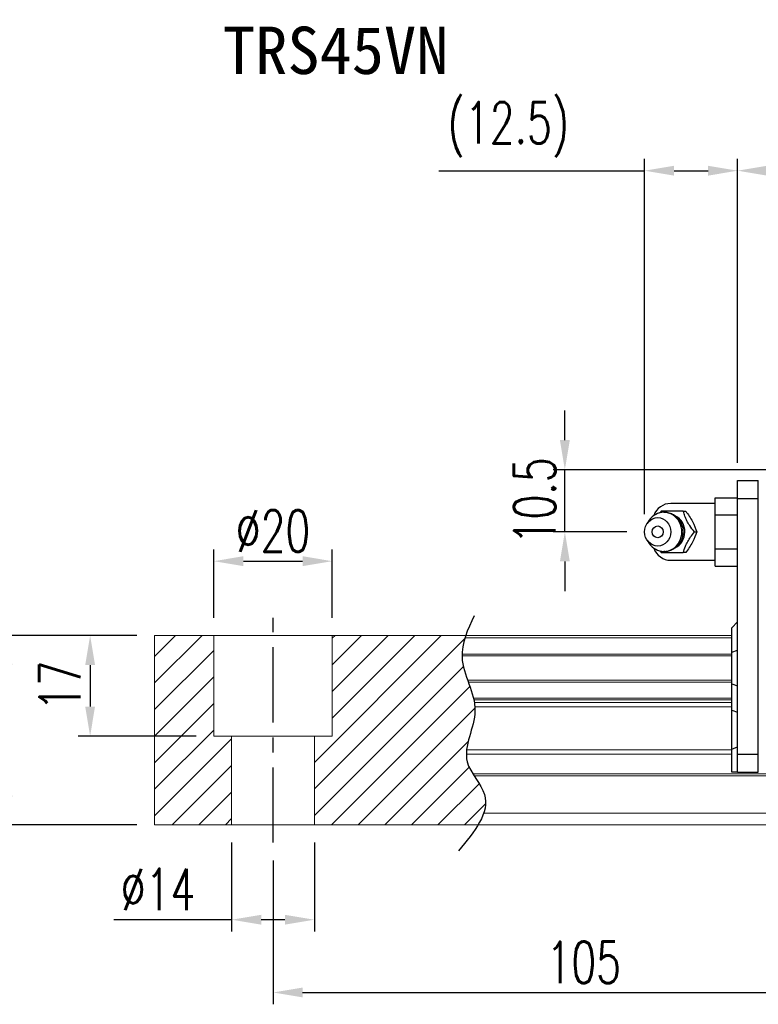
# Model space of a CAD drawing. Header units: millimetres. Extents: x 168 to 651, y 608 to 775.
# Tile 2 of 54: x 358 to 483, y 608 to 775. Entities that reach past the tile are written whole.
import ezdxf
from ezdxf.enums import TextEntityAlignment as Align

# ---------------------------------------------------------------- set-up
doc = ezdxf.new("R2010")
doc.units = ezdxf.units.MM
doc.header["$PDSIZE"] = -1
doc.linetypes.add('CENTER', pattern=[10.16, 6.35, -1.27, 1.27, -1.27])
for name, color, linetype in [('2', 7, 'Continuous'), ('CHA', 2, 'Continuous'), ('CL', 1, 'CENTER'), ('DIM', 4, 'Continuous'), ('OUT', 3, 'Continuous')]:
    doc.layers.add(name, color=color, linetype=linetype)
doc.styles.add('DIM-7', font='SIMPLEX.shx', dxfattribs={"width": 0.7, "bigfont": 'chineset.shx'})
doc.styles.add('T', font='kaiu.ttf')
doc.dimstyles.new('CNS', dxfattribs={"dimtxt": 3.5, "dimasz": 2.5, "dimexe": 1, "dimexo": 1.5, "dimgap": 0.09, "dimtad": 0, "dimdsep": 46, "dimtxsty": 'DIM-7', "dimcen": 0.09, "dimclrd": 1, "dimclre": 1, "dimclrt": 4, "dimadec": 0, "dimazin": 0, "dimtfac": 1, "dimtix": 1, "dimtmove": 2, "dimatfit": 3, "dimfxl": 1, "dimtvp": 0.971429, "dimtolj": 1, "dimarcsym": 0})

# ---------------------------------------------------------------- blocks, each defined once
blk = doc.blocks.new('*D17')
at = {"color": 7, "lineweight": -2, "transparency": 16777216}
for p, q in [((479.42, 699.69), (479.42, 751.06)), ((603.92, 699.69), (603.92, 751.06)), ((598.92, 749.06), (484.42, 749.06))]:
    blk.add_line(p, q, dxfattribs=at)
at = {"color": 7, "transparency": 16777216}
for points in [[(484.42, 749.89), (484.42, 748.22), (479.42, 749.06)], [(598.92, 749.89), (598.92, 748.22), (603.92, 749.06)]]:
    blk.add_solid(points, dxfattribs=at)
at = {"layer": 'DEFPOINTS', "color": 0, "transparency": 16777216}
for p in [(479.42, 749.06), (479.42, 696.69), (603.92, 696.69)]:
    blk.add_point(p, dxfattribs=at)
at = {"color": 7, "transparency": 16777216, "insert": (541.67, 754.16), "char_height": 7, "attachment_point": 5, "style": 'DIM-7'}
blk.add_mtext('\\A1;124.5', dxfattribs=at)
blk = doc.blocks.new('*D21')
at = {"color": 7, "lineweight": -2, "transparency": 16777216}
for p, q in [((400.92, 632.54), (400.92, 608.23)), ((505.92, 632.54), (505.92, 608.23)), ((405.92, 610.23), (500.92, 610.23))]:
    blk.add_line(p, q, dxfattribs=at)
at = {"color": 7, "transparency": 16777216}
for points in [[(405.92, 611.06), (405.92, 609.4), (400.92, 610.23)], [(500.92, 611.06), (500.92, 609.4), (505.92, 610.23)]]:
    blk.add_solid(points, dxfattribs=at)
at = {"layer": 'DEFPOINTS', "color": 0, "transparency": 16777216}
for p in [(400.92, 635.54), (505.92, 635.54), (505.92, 610.23)]:
    blk.add_point(p, dxfattribs=at)
at = {"color": 7, "transparency": 16777216, "insert": (453.42, 615.33), "char_height": 7, "attachment_point": 5, "style": 'DIM-7'}
blk.add_mtext('\\A1;105', dxfattribs=at)
blk = doc.blocks.new('*D22')
at = {"color": 7, "lineweight": -2, "transparency": 16777216}
for p, q in [((390.92, 673.54), (390.92, 685.09)), ((410.92, 673.54), (410.92, 685.09)), ((395.92, 683.09), (405.92, 683.09))]:
    blk.add_line(p, q, dxfattribs=at)
at = {"color": 7, "transparency": 16777216}
for points in [[(395.92, 683.93), (395.92, 682.26), (390.92, 683.09)], [(405.92, 683.93), (405.92, 682.26), (410.92, 683.09)]]:
    blk.add_solid(points, dxfattribs=at)
at = {"layer": 'DEFPOINTS', "color": 0, "transparency": 16777216}
for p in [(410.92, 683.09), (390.92, 670.54), (410.92, 670.54)]:
    blk.add_point(p, dxfattribs=at)
at = {"color": 7, "transparency": 16777216, "insert": (400.92, 688.19), "char_height": 7, "attachment_point": 5, "style": 'DIM-7'}
blk.add_mtext('\\A1;%%C20', dxfattribs=at)
blk = doc.blocks.new('*D23')
at = {"color": 7, "lineweight": -2, "transparency": 16777216}
for p, q in [((377.92, 670.54), (368.02, 670.54)), ((370.02, 665.54), (370.02, 658.54)), ((387.92, 653.54), (368.02, 653.54))]:
    blk.add_line(p, q, dxfattribs=at)
at = {"color": 7, "transparency": 16777216}
for points in [[(369.19, 665.54), (370.85, 665.54), (370.02, 670.54)], [(369.19, 658.54), (370.85, 658.54), (370.02, 653.54)]]:
    blk.add_solid(points, dxfattribs=at)
at = {"layer": 'DEFPOINTS', "color": 0, "transparency": 16777216}
for p in [(380.92, 670.54), (370.02, 653.54), (390.92, 653.54)]:
    blk.add_point(p, dxfattribs=at)
at = {"color": 7, "transparency": 16777216, "insert": (364.92, 662.04), "char_height": 7, "attachment_point": 5, "rotation": 90, "style": 'DIM-7'}
blk.add_mtext('\\A1;17', dxfattribs=at)
blk = doc.blocks.new('*D20')
at = {"color": 7, "lineweight": -2, "transparency": 16777216}
for p, q in [((377.92, 670.54), (354.06, 670.54)), ((356.06, 665.54), (356.06, 643.54)), ((377.92, 638.54), (354.06, 638.54))]:
    blk.add_line(p, q, dxfattribs=at)
at = {"color": 7, "transparency": 16777216}
for points in [[(355.23, 665.54), (356.89, 665.54), (356.06, 670.54)], [(355.23, 643.54), (356.89, 643.54), (356.06, 638.54)]]:
    blk.add_solid(points, dxfattribs=at)
at = {"layer": 'DEFPOINTS', "color": 0, "transparency": 16777216}
for p in [(380.92, 670.54), (356.06, 638.54), (380.92, 638.54)]:
    blk.add_point(p, dxfattribs=at)
at = {"color": 7, "transparency": 16777216, "insert": (350.96, 654.54), "char_height": 7, "attachment_point": 5, "rotation": 90, "style": 'DIM-7'}
blk.add_mtext('\\A1;32', dxfattribs=at)
blk = doc.blocks.new('*D24')
at = {"color": 7, "lineweight": -2, "transparency": 16777216}
for p, q in [((393.92, 635.54), (393.92, 620.52)), ((407.92, 635.54), (407.92, 620.52)), ((393.92, 622.52), (374.05, 622.52)), ((402.92, 622.52), (398.92, 622.52))]:
    blk.add_line(p, q, dxfattribs=at)
at = {"color": 7, "transparency": 16777216}
for points in [[(398.92, 623.35), (398.92, 621.69), (393.92, 622.52)], [(402.92, 623.35), (402.92, 621.69), (407.92, 622.52)]]:
    blk.add_solid(points, dxfattribs=at)
at = {"layer": 'DEFPOINTS', "color": 0, "transparency": 16777216}
for p in [(393.92, 638.54), (407.92, 638.54), (407.92, 622.52)]:
    blk.add_point(p, dxfattribs=at)
at = {"color": 7, "transparency": 16777216, "insert": (381.49, 627.62), "char_height": 7, "attachment_point": 5, "style": 'DIM-7'}
blk.add_mtext('\\A1;%%C14', dxfattribs=at)
blk = doc.blocks.new('*D26')
at = {"layer": 'DEFPOINTS', "color": 0, "transparency": 16777216}
for p in [(450.23, 698.54), (496.42, 698.54), (463.7, 688.04)]:
    blk.add_point(p, dxfattribs=at)
at = {"layer": 'DIM', "color": 7, "lineweight": -2, "transparency": 16777216}
for p, q in [((450.23, 703.54), (450.23, 708.54)), ((493.42, 698.54), (448.23, 698.54)), ((450.23, 688.04), (450.23, 698.54)), ((460.7, 688.04), (448.23, 688.04)), ((450.23, 683.04), (450.23, 678.04))]:
    blk.add_line(p, q, dxfattribs=at)
at = {"layer": 'DIM', "color": 7, "transparency": 16777216}
for points in [[(449.4, 703.54), (451.07, 703.54), (450.23, 698.54)], [(449.4, 683.04), (451.07, 683.04), (450.23, 688.04)]]:
    blk.add_solid(points, dxfattribs=at)
at = {"layer": 'DIM', "color": 7, "transparency": 16777216, "insert": (445.13, 693.29), "char_height": 7, "attachment_point": 5, "rotation": 90, "style": 'DIM-7'}
blk.add_mtext('\\A1;10.5', dxfattribs=at)
blk = doc.blocks.new('*D27')
at = {"layer": 'DEFPOINTS', "color": 0, "transparency": 16777216}
for p in [(479.42, 749.06), (479.42, 696.69), (463.7, 688.04)]:
    blk.add_point(p, dxfattribs=at)
at = {"layer": 'DIM', "color": 7, "lineweight": -2, "transparency": 16777216}
for p, q in [((463.7, 691.04), (463.7, 751.06)), ((479.42, 699.69), (479.42, 751.06)), ((428.94, 749.06), (463.7, 749.06)), ((468.7, 749.06), (474.42, 749.06))]:
    blk.add_line(p, q, dxfattribs=at)
at = {"layer": 'DIM', "color": 7, "transparency": 16777216}
for points in [[(468.7, 749.89), (468.7, 748.22), (463.7, 749.06)], [(474.42, 749.89), (474.42, 748.22), (479.42, 749.06)]]:
    blk.add_solid(points, dxfattribs=at)
at = {"layer": 'DIM', "color": 7, "transparency": 16777216, "insert": (440.69, 755.99), "char_height": 7, "attachment_point": 5, "style": 'DIM-7'}
blk.add_mtext('\\A1;(12.5)', dxfattribs=at)

msp = doc.modelspace()

# ---------------------------------------------------------------- hatches: boundary and pattern name
at = {"layer": 'DIM'}
h = msp.add_hatch(dxfattribs=at)
h.set_pattern_fill('ANSI31', color=0, style=0)
h.set_pattern_definition([(45, (76.9703, 497.7613), (-2.245064, 2.245064), [])])
edge = h.paths.add_edge_path()
edge.add_spline(control_points=[(433.82, 662.973), (433.356, 664.275), (432.894, 665.651), (432.851, 667.028), (432.849, 667.113)], knot_values=[7.0410379, 7.0410379, 7.0410379, 7.0410379, 11.0834181, 11.3490412, 11.3490412, 11.3490412, 11.3490412], degree=3, periodic=0)
edge.add_spline(control_points=[(432.849, 667.113), (432.848, 667.211), (432.849, 667.309), (432.851, 667.407)], knot_values=[6.7346274, 6.7346274, 6.7346274, 6.7346274, 7.0410379, 7.0410379, 7.0410379, 7.0410379], degree=3, periodic=0)
edge.add_spline(control_points=[(432.851, 667.407), (432.876, 668.31), (433.066, 669.214), (433.352, 670.118)], knot_values=[3.908874, 3.908874, 3.908874, 3.908874, 6.7346274, 6.7346274, 6.7346274, 6.7346274], degree=3, periodic=0)
edge.add_spline(control_points=[(433.352, 670.118), (433.397, 670.26), (433.444, 670.402), (433.494, 670.543)], knot_values=[3.466366, 3.466366, 3.466366, 3.466366, 3.908874, 3.908874, 3.908874, 3.908874], degree=3, periodic=0)
edge.add_line((433.49, 670.543), (410.919, 670.543))
edge.add_line((410.919, 670.543), (410.919, 653.543))
edge.add_line((410.919, 653.543), (407.919, 653.543))
edge.add_line((407.919, 653.543), (407.919, 638.543))
edge.add_line((407.919, 638.543), (435.561, 638.543))
edge.add_spline(control_points=[(435.561, 638.543), (435.965, 639.214), (436.297, 639.881), (436.522, 640.543)], knot_values=[35.0876755, 35.0876755, 35.0876755, 35.0876755, 37.2888756, 37.2888756, 37.2888756, 37.2888756], degree=3, periodic=0)
edge.add_spline(control_points=[(436.522, 640.543), (436.88, 641.597), (437.062, 643.72), (435.562, 645.768), (434.881, 646.836)], knot_values=[27.949439, 27.949439, 27.949439, 27.949439, 31.4503537, 35.0876755, 35.0876755, 35.0876755, 35.0876755], degree=3, periodic=0)
edge.add_spline(control_points=[(434.881, 646.836), (434.807, 646.954), (434.733, 647.072), (434.66, 647.19)], knot_values=[27.5490533, 27.5490533, 27.5490533, 27.5490533, 27.949439, 27.949439, 27.949439, 27.949439], degree=3, periodic=0)
edge.add_spline(control_points=[(434.66, 647.19), (434.259, 647.847), (433.695, 648.927), (433.582, 650.062), (433.587, 650.5)], knot_values=[23.9494384, 23.9494384, 23.9494384, 23.9494384, 26.1777675, 27.5490533, 27.5490533, 27.5490533, 27.5490533], degree=3, periodic=0)
edge.add_spline(control_points=[(433.587, 650.5), (433.589, 650.734), (433.605, 650.97), (433.632, 651.207)], knot_values=[23.2175338, 23.2175338, 23.2175338, 23.2175338, 23.9494384, 23.9494384, 23.9494384, 23.9494384], degree=3, periodic=0)
edge.add_spline(control_points=[(433.632, 651.207), (433.875, 653.349), (435.12, 655.844), (435.045, 658.26), (435.029, 658.482)], knot_values=[15.9420699, 15.9420699, 15.9420699, 15.9420699, 22.5462419, 23.2175338, 23.2175338, 23.2175338, 23.2175338], degree=3, periodic=0)
edge.add_spline(control_points=[(435.029, 658.482), (435.011, 658.718), (434.982, 658.954), (434.945, 659.189)], knot_values=[15.228195, 15.228195, 15.228195, 15.228195, 15.9420699, 15.9420699, 15.9420699, 15.9420699], degree=3, periodic=0)
edge.add_spline(control_points=[(434.945, 659.189), (434.918, 659.356), (434.886, 659.523), (434.851, 659.69)], knot_values=[14.7203513, 14.7203513, 14.7203513, 14.7203513, 15.228195, 15.228195, 15.228195, 15.228195], degree=3, periodic=0)
edge.add_spline(control_points=[(434.851, 659.69), (434.831, 659.783), (434.81, 659.875), (434.788, 659.968)], knot_values=[14.4372251, 14.4372251, 14.4372251, 14.4372251, 14.7203513, 14.7203513, 14.7203513, 14.7203513], degree=3, periodic=0)
edge.add_spline(control_points=[(434.788, 659.968), (434.571, 660.879), (434.247, 661.782), (433.925, 662.679)], knot_values=[11.6531458, 11.6531458, 11.6531458, 11.6531458, 14.4372251, 14.4372251, 14.4372251, 14.4372251], degree=3, periodic=0)
edge.add_spline(control_points=[(433.925, 662.679), (433.89, 662.777), (433.855, 662.875), (433.82, 662.973)], knot_values=[11.3490412, 11.3490412, 11.3490412, 11.3490412, 11.6531458, 11.6531458, 11.6531458, 11.6531458], degree=3, periodic=0)
edge.add_line((433.82, 662.973), (433.82, 662.973))
h.paths.add_polyline_path([(390.919, 670.543), (380.919, 670.543), (380.919, 638.543), (393.919, 638.543), (393.919, 653.543), (390.919, 653.543)])

# ---------------------------------------------------------------- linework, layer by layer
at = {"layer": '2', "color": 0, "linetype": 'Continuous'}
for p, q in [((479.419, 696.693), (482.919, 696.693)), ((479.419, 693.693), (479.419, 696.693)), ((482.919, 693.693), (482.919, 696.693)), ((475.619, 693.817), (479.419, 693.817)), ((475.619, 690.93), (475.619, 693.817)), ((479.419, 650.443), (479.419, 693.693)), ((479.419, 693.693), (482.919, 693.693)), ((482.919, 650.443), (482.919, 693.693)), ((475.619, 692.843), (468.119, 692.843)), ((475.619, 690.93), (479.419, 690.93)), ((475.619, 685.156), (475.619, 690.93)), ((464.499, 690.002), (464.135, 689.468)), ((464.135, 686.618), (464.499, 686.084)), ((475.619, 682.27), (475.619, 685.156)), ((475.619, 685.156), (479.419, 685.156)), ((468.119, 683.243), (475.619, 683.243)), ((475.619, 682.27), (479.419, 682.27)), ((478.419, 671.843), (479.419, 672.843)), ((478.419, 667.696), (478.419, 671.843)), ((478.419, 667.696), (479.419, 668.059)), ((478.419, 662.391), (478.419, 667.696)), ((478.419, 662.391), (479.419, 662.027)), ((478.419, 657.922), (478.419, 662.391)), ((478.419, 651.332), (478.419, 657.922)), ((478.419, 657.922), (479.419, 657.558)), ((478.419, 651.332), (479.419, 651.746)), ((478.419, 647.443), (478.419, 651.332)), ((482.919, 650.443), (479.419, 650.443)), ((479.419, 647.443), (479.419, 650.443)), ((482.919, 647.443), (482.919, 650.443)), ((479.419, 647.443), (478.419, 647.443)), ((479.419, 647.443), (482.919, 647.443))]:
    msp.add_line(p, q, dxfattribs=at)
for centre, start, end in [((468.119, 689.843), 89.99998, 161.42204), ((468.119, 686.243), 198.57796, 270.00002)]:
    msp.add_arc(centre, 3, start, end, dxfattribs=at)
for major_axis in [(0, -2.4), (0, -1)]:
    msp.add_ellipse((465.919, 688.043), major_axis=major_axis, ratio=0.9238797, dxfattribs=at)
for centre, major_axis, start_param, end_param in [((466.952, 688.043), (0, -3.3), 3.1415926, 4.0769035), ((466.952, 688.043), (0, -3.3), 0, 3.1415927), ((467.767, 688.043), (0, -2.962), 0.4233297, 2.6987264), ((466.952, 688.043), (0, -3.3), 5.3479724, 6.2831853)]:
    msp.add_ellipse(centre, major_axis=major_axis, ratio=0.9238797, start_param=start_param, end_param=end_param, dxfattribs=at)
for points, degree in [([(466.509, 691.543), (466.421, 691.428), (466.333, 691.313), (466.245, 691.196)], 3), ([(470.243, 691.543), (470.657, 691.543)], 1), ([(472.11, 688.043), (472.524, 688.043)], 1), ([(466.265, 684.864), (466.346, 684.756), (466.427, 684.65), (466.509, 684.543)], 3), ([(466.974, 684.764), (467.031, 684.761), (467.088, 684.76), (467.145, 684.76)], 3), ([(470.657, 684.543), (470.243, 684.543)], 1)]:
    msp.add_open_spline(points, degree=degree, dxfattribs=at)
for points, knots in [([(470.243, 691.543), (469.524, 691.543), (468.756, 691.543), (467.448, 691.543), (466.962, 691.543), (466.509, 691.543)], [0, 0, 0, 0, 0.5, 0.5, 1, 1, 1, 1]), ([(470.252, 688.043), (470.252, 688.293), (470.196, 688.79), (469.939, 689.518), (469.511, 690.176), (468.936, 690.72), (468.251, 691.109), (467.571, 691.314), (467.134, 691.333), (466.952, 691.325)], [0, 0, 0, 0, 0.1424122, 0.2912277, 0.4421098, 0.5939693, 0.7455107, 0.8956214, 1, 1, 1, 1]), ([(472.11, 688.043), (471.844, 688.389), (471.577, 688.743), (471.16, 689.372), (470.999, 689.641), (470.73, 690.169), (470.619, 690.431), (470.416, 690.977), (470.327, 691.262), (470.243, 691.543)], [0, 0, 0, 0, 0.316279, 0.316279, 0.5305075, 0.5305075, 0.7443494, 0.7443494, 1, 1, 1, 1]), ([(470.658, 691.543), (471.07, 690.996), (471.468, 690.411), (472.121, 689.189), (472.352, 688.593), (472.524, 688.043)], [0, 0, 0, 0, 0.5, 0.5, 1, 1, 1, 1]), ([(467.293, 684.765), (467.341, 684.768), (467.636, 684.796), (468.168, 684.947), (468.828, 685.294), (469.389, 685.778), (469.829, 686.372), (470.128, 687.05), (470.239, 687.624), (470.252, 687.956), (470.252, 688.043)], [0, 0, 0, 0, 0.0297339, 0.1848987, 0.3380427, 0.4898314, 0.6411412, 0.7929758, 0.9463445, 1, 1, 1, 1]), ([(470.243, 684.543), (470.347, 684.889), (470.457, 685.243), (470.711, 685.872), (470.837, 686.141), (471.131, 686.669), (471.299, 686.931), (471.679, 687.477), (471.894, 687.762), (472.11, 688.043)], [0, 0, 0, 0, 0.316279, 0.316279, 0.5305075, 0.5305075, 0.7443494, 0.7443494, 1, 1, 1, 1]), ([(472.524, 688.043), (472.353, 687.496), (472.127, 686.911), (471.476, 685.689), (471.073, 685.093), (470.658, 684.543)], [0, 0, 0, 0, 0.5, 0.5, 1, 1, 1, 1]), ([(466.509, 684.543), (466.969, 684.543), (467.462, 684.543), (468.811, 684.543), (469.534, 684.543), (470.243, 684.543)], [0, 0, 0, 0, 0.5, 0.5, 1, 1, 1, 1])]:
    msp.add_open_spline(points, degree=3, knots=knots, dxfattribs=at)
at = {"layer": 'CL', "color": 0, "ltscale": 2}
msp.add_line((400.919, 635.543), (400.919, 673.543), dxfattribs=at)
at = {"layer": 'DIM', "color": 0}
msp.add_open_spline([(434.909, 673.871), (433.824, 671.533), (431.359, 666.215), (437.073, 658.134), (431.644, 649.731), (439.191, 642.537), (434.934, 637.393), (432.273, 634.179)], degree=3, knots=[0, 0, 0, 0, 7.306661, 16.6133617, 25.3207242, 31.5867608, 42.0326146, 42.0326146, 42.0326146, 42.0326146], dxfattribs=at)
at = {"layer": 'OUT', "color": 0, "linetype": 'Continuous', "lineweight": 15}
for p, q in [((380.919, 670.543), (478.419, 670.543)), ((380.919, 670.118), (380.919, 670.543)), ((390.919, 653.543), (390.919, 670.543)), ((410.919, 653.543), (410.919, 670.543)), ((380.919, 667.407), (380.919, 670.118)), ((433.352, 670.118), (478.419, 670.118)), ((380.919, 667.113), (380.919, 667.407)), ((380.919, 662.973), (380.919, 667.113)), ((432.849, 667.113), (478.419, 667.113)), ((432.851, 667.407), (478.419, 667.407)), ((380.919, 662.679), (380.919, 662.973)), ((380.919, 659.968), (380.919, 662.679)), ((433.82, 662.973), (478.419, 662.973)), ((433.925, 662.679), (478.419, 662.679)), ((380.919, 659.69), (380.919, 659.968)), ((380.919, 659.189), (380.919, 659.69)), ((380.919, 658.482), (380.919, 659.189)), ((434.788, 659.968), (478.419, 659.968)), ((434.851, 659.69), (478.419, 659.69)), ((434.945, 659.189), (478.419, 659.189)), ((380.919, 651.207), (380.919, 658.482)), ((435.029, 658.482), (478.419, 658.482)), ((390.919, 653.543), (410.919, 653.543)), ((393.919, 638.543), (393.919, 653.543)), ((407.919, 638.543), (407.919, 653.543)), ((380.919, 650.5), (380.919, 651.207)), ((380.919, 647.19), (380.919, 650.5)), ((433.587, 650.5), (478.419, 650.5)), ((433.632, 651.207), (478.419, 651.207)), ((380.919, 646.836), (380.919, 647.19)), ((434.66, 647.19), (640.919, 647.19)), ((380.919, 640.543), (380.919, 646.836)), ((434.881, 646.836), (640.919, 646.836)), ((380.919, 638.543), (380.919, 640.543)), ((436.522, 640.543), (640.919, 640.543)), ((380.919, 638.543), (640.919, 638.543))]:
    msp.add_line(p, q, dxfattribs=at)

# ---------------------------------------------------------------- texts
at = {"layer": 'CHA', "color": 7, "style": 'T'}
msp.add_text('TRS45VN', height=8, dxfattribs=at).set_placement((411.512, 769.388), align=Align.MIDDLE)

# ---------------------------------------------------------------- dimensions: what is measured, and where the dimension line sits
at = {"color": 0}
for base, p1, p2, override, picture, middle in [((479.419, 749.057), (603.919, 696.693), (479.419, 696.693), {"dimscale": 2, "dimgap": 0.8, "dimtad": 1, "dimclrd": 7, "dimclre": 7, "dimclrt": 7, "dimadec": 2, "dimazin": 2, "dimtmove": 1}, '*D17', (541.669, 754.157)), ((505.919, 610.231), (400.919, 635.543), (505.919, 635.543), {"dimscale": 2, "dimgap": 0.8, "dimtad": 1, "dimclrd": 7, "dimclre": 7, "dimclrt": 7, "dimtmove": 1}, '*D21', (453.419, 615.331))]:
    dim = msp.add_linear_dim(base=base, p1=p1, p2=p2, dimstyle='CNS', override=override, dxfattribs=at)
    dim.commit()
    dim.dimension.update_dxf_attribs({"geometry": picture, "text_midpoint": middle})
dim = msp.add_linear_dim(base=(410.919, 683.094), p1=(390.919, 670.543), p2=(410.919, 670.543), text='%%C<>', dimstyle='CNS', override={"dimscale": 2, "dimgap": 0.8, "dimtad": 1, "dimclrd": 7, "dimclre": 7, "dimclrt": 7, "dimtmove": 1}, dxfattribs=at)
dim.commit()
dim.dimension.update_dxf_attribs({"geometry": '*D22', "text_midpoint": (400.919, 688.194)})
for base, p2, picture, middle in [((356.061, 638.543), (380.919, 638.543), '*D20', (350.961, 654.543)), ((370.021, 653.543), (390.919, 653.543), '*D23', (364.921, 662.043))]:
    dim = msp.add_linear_dim(base=base, p1=(380.919, 670.543), p2=p2, angle=90, dimstyle='CNS', override={"dimscale": 2, "dimgap": 0.8, "dimtad": 1, "dimclrd": 7, "dimclre": 7, "dimclrt": 7, "dimtmove": 1}, dxfattribs=at)
    dim.commit()
    dim.dimension.update_dxf_attribs({"geometry": picture, "text_midpoint": middle})
dim = msp.add_linear_dim(base=(407.919, 622.52), p1=(393.919, 638.543), p2=(407.919, 638.543), text='%%C<>', dimstyle='CNS', override={"dimscale": 2, "dimgap": 0.8, "dimtad": 1, "dimclrd": 7, "dimclre": 7, "dimclrt": 7, "dimtmove": 0}, dxfattribs=at)
dim.commit()
dim.dimension.update_dxf_attribs({"geometry": '*D24', "text_midpoint": (381.485, 622.52), "dimtype": 160})
at = {"layer": 'DIM', "color": 0}
dim = msp.add_linear_dim(base=(479.419, 749.057), p1=(463.702, 688.043), p2=(479.419, 696.693), text='(12.5)', dimstyle='CNS', override={"dimscale": 2, "dimgap": 0.8, "dimtad": 1, "dimclrd": 7, "dimclre": 7, "dimclrt": 7, "dimtmove": 1}, dxfattribs=at)
dim.commit()
dim.dimension.update_dxf_attribs({"geometry": '*D27', "text_midpoint": (440.687, 755.991), "dimtype": 160})
dim = msp.add_linear_dim(base=(450.233, 698.543), p1=(463.702, 688.043), p2=(496.419, 698.543), angle=90, dimstyle='CNS', override={"dimscale": 2, "dimgap": 0.8, "dimtad": 1, "dimclrd": 7, "dimclre": 7, "dimclrt": 7, "dimtmove": 1}, dxfattribs=at)
dim.commit()
dim.dimension.update_dxf_attribs({"geometry": '*D26', "text_midpoint": (445.133, 693.293)})

doc.saveas('drawing.dxf')
